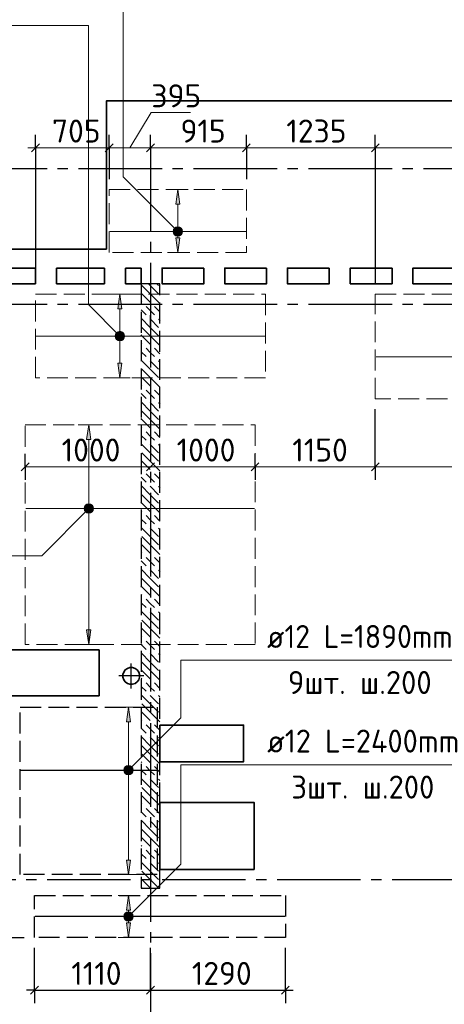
# Model space of a CAD drawing. Header units: millimetres. Extents: x 40580 to 1930067, y -240640 to 81020.
# Tile 84 of 256: x 405850 to 409912, y -212509 to -203095. Entities that reach past the tile are written whole.
import ezdxf

# ---------------------------------------------------------------- set-up
doc = ezdxf.new("R2010")
doc.units = ezdxf.units.MM
for name, pattern in [('______2', [270, 200, -70]), ('______5', [1100, 800, -100, 100, -100]), ('CENTER', [2, 1.25, -0.25, 0.25, -0.25])]:
    doc.linetypes.add(name, pattern=pattern)
for name, color, linetype, lineweight in [('Standard', 7, 'Continuous', 25), ('ДОП Верх по Х', 7, 'Continuous', 25), ('ЖБ Перекрытие верхний уровень', 7, 'Continuous', 35), ('ОСИ', 7, 'CENTER', 15), ('Позиционная метка номер позиции', 7, 'Continuous', 13), ('Примечания', 7, 'Continuous', 13)]:
    doc.layers.add(name, color=color, linetype=linetype, lineweight=lineweight)
doc.layers.add('ЖБ Стена верхний уровень', color=7, linetype='______2', true_color=0x656565)
doc.styles.add('ISOCPEUR', font='isocpeur.ttf')

msp = doc.modelspace()

# ---------------------------------------------------------------- hatches: boundary and pattern name
at = {"layer": 'ДОП Верх по Х', "linetype": 'Continuous', "lineweight": 13, "transparency": 33554687}
for points in [[(407382.9, -204859.4), (407362.9, -204719.4), (407342.9, -204859.4)], [(407325.4, -205119.4), (407400.4, -205119.4), (407395.2, -205100.7)], [(407325.4, -205119.4), (407395.2, -205100.7), (407330.7, -205100.7)], [(407330.7, -205138.2), (407400.4, -205119.4), (407325.4, -205119.4)], [(407330.7, -205100.7), (407395.2, -205100.7), (407381.7, -205087.2)], [(407330.7, -205100.7), (407381.7, -205087.2), (407344.2, -205087.2)], [(407330.7, -205138.2), (407395.2, -205138.2), (407400.4, -205119.4)], [(407344.2, -205151.7), (407395.2, -205138.2), (407330.7, -205138.2)], [(407344.2, -205087.2), (407381.7, -205087.2), (407362.9, -205081.9)], [(407344.2, -205151.7), (407381.7, -205151.7), (407395.2, -205138.2)], [(407381.7, -205151.7), (407344.2, -205151.7), (407362.9, -205156.9)], [(406828.5, -205859.4), (406808.5, -205719.4), (406788.5, -205859.4)], [(406771, -206119.4), (406846, -206119.4), (406840.8, -206100.7)], [(406771, -206119.4), (406840.8, -206100.7), (406776.3, -206100.7)], [(406776.3, -206138.2), (406846, -206119.4), (406771, -206119.4)], [(406776.3, -206100.7), (406840.8, -206100.7), (406827.3, -206087.2)], [(406776.3, -206100.7), (406827.3, -206087.2), (406789.8, -206087.2)], [(406776.3, -206138.2), (406840.8, -206138.2), (406846, -206119.4)], [(406789.8, -206151.7), (406840.8, -206138.2), (406776.3, -206138.2)], [(406789.8, -206087.2), (406827.3, -206087.2), (406808.5, -206081.9)], [(406789.8, -206151.7), (406827.3, -206151.7), (406840.8, -206138.2)], [(406827.3, -206151.7), (406789.8, -206151.7), (406808.5, -206156.9)], [(406530.9, -207109.4), (406510.9, -206969.4), (406490.9, -207109.4)], [(406473.4, -207769.4), (406548.4, -207769.4), (406543.2, -207750.7)], [(406473.4, -207769.4), (406543.2, -207750.7), (406478.7, -207750.7)], [(406478.7, -207788.2), (406548.4, -207769.4), (406473.4, -207769.4)], [(406478.7, -207750.7), (406543.2, -207750.7), (406529.7, -207737.2)], [(406478.7, -207750.7), (406529.7, -207737.2), (406492.2, -207737.2)], [(406478.7, -207788.2), (406543.2, -207788.2), (406548.4, -207769.4)], [(406492.2, -207737.2), (406529.7, -207737.2), (406510.9, -207731.9)], [(406492.2, -207801.7), (406543.2, -207788.2), (406478.7, -207788.2)], [(406492.2, -207801.7), (406529.7, -207801.7), (406543.2, -207788.2)], [(406529.7, -207801.7), (406492.2, -207801.7), (406510.9, -207806.9)], [(406910.9, -209809.4), (406890.9, -209669.4), (406870.9, -209809.4)], [(406853.4, -210269.4), (406928.4, -210269.4), (406923.2, -210250.7)], [(406853.4, -210269.4), (406923.2, -210250.7), (406858.7, -210250.7)], [(406858.7, -210288.2), (406928.4, -210269.4), (406853.4, -210269.4)], [(406858.7, -210250.7), (406923.2, -210250.7), (406909.7, -210237.2)], [(406858.7, -210250.7), (406909.7, -210237.2), (406872.2, -210237.2)], [(406858.7, -210288.2), (406923.2, -210288.2), (406928.4, -210269.4)], [(406872.2, -210301.7), (406923.2, -210288.2), (406858.7, -210288.2)], [(406872.2, -210237.2), (406909.7, -210237.2), (406890.9, -210231.9)], [(406872.2, -210301.7), (406909.7, -210301.7), (406923.2, -210288.2)], [(406909.7, -210301.7), (406872.2, -210301.7), (406890.9, -210306.9)], [(406910.9, -211609.4), (406890.9, -211469.4), (406870.9, -211609.4)], [(406872.2, -211637.2), (406909.7, -211637.2), (406890.9, -211631.9)], [(406853.4, -211669.4), (406928.4, -211669.4), (406923.2, -211650.7)], [(406853.4, -211669.4), (406923.2, -211650.7), (406858.7, -211650.7)], [(406858.7, -211688.2), (406928.4, -211669.4), (406853.4, -211669.4)], [(406858.7, -211650.7), (406923.2, -211650.7), (406909.7, -211637.2)], [(406858.7, -211650.7), (406909.7, -211637.2), (406872.2, -211637.2)], [(406858.7, -211688.2), (406923.2, -211688.2), (406928.4, -211669.4)], [(406872.2, -211701.7), (406923.2, -211688.2), (406858.7, -211688.2)], [(406872.2, -211701.7), (406909.7, -211701.7), (406923.2, -211688.2)], [(406909.7, -211701.7), (406872.2, -211701.7), (406890.9, -211706.9)]]:
    msp.add_hatch(color=7, dxfattribs=at).paths.add_polyline_path(points)
for points in [[(407382.9, -205179.4), (407362.9, -205319.4), (407342.9, -205179.4)], [(406828.5, -206379.4), (406808.5, -206519.4), (406788.5, -206379.4)], [(406530.9, -208929.4), (406510.9, -209069.4), (406490.9, -208929.4)], [(406910.9, -211129.4), (406890.9, -211269.4), (406870.9, -211129.4)], [(406910.9, -211729.4), (406890.9, -211869.4), (406870.9, -211729.4)]]:
    msp.add_hatch(color=7, dxfattribs=at).paths.add_polyline_path(points, flags=16)
at = {"layer": 'Позиционная метка номер позиции', "linetype": 'Continuous', "lineweight": 13, "transparency": 33554687}
for points in [[(407331.1, -205151.3), (407374.4, -205076.2), (407319.6, -205130.9)], [(407319.6, -205130.9), (407374.4, -205076.2), (407351.5, -205076.2)], [(407319.6, -205130.9), (407351.5, -205076.2), (407319.6, -205108)], [(407319.6, -205108), (407351.5, -205076.2), (407331.1, -205087.6)], [(407331.1, -205151.3), (407394.7, -205087.6), (407374.4, -205076.2)], [(407351.5, -205162.7), (407394.7, -205087.6), (407331.1, -205151.3)], [(407351.5, -205162.7), (407406.2, -205108), (407394.7, -205087.6)], [(407374.4, -205162.7), (407406.2, -205108), (407351.5, -205162.7)], [(407374.4, -205162.7), (407406.2, -205130.9), (407406.2, -205108)], [(407406.2, -205130.9), (407374.4, -205162.7), (407394.7, -205151.3)], [(406776.7, -206151.3), (406820, -206076.2), (406765.3, -206130.9)], [(406765.3, -206130.9), (406820, -206076.2), (406797.1, -206076.2)], [(406765.3, -206130.9), (406797.1, -206076.2), (406765.3, -206108)], [(406765.3, -206108), (406797.1, -206076.2), (406776.7, -206087.6)], [(406776.7, -206151.3), (406840.4, -206087.6), (406820, -206076.2)], [(406797.1, -206162.7), (406840.4, -206087.6), (406776.7, -206151.3)], [(406797.1, -206162.7), (406851.8, -206108), (406840.4, -206087.6)], [(406820, -206162.7), (406851.8, -206108), (406797.1, -206162.7)], [(406820, -206162.7), (406851.8, -206130.9), (406851.8, -206108)], [(406851.8, -206130.9), (406820, -206162.7), (406840.4, -206151.3)], [(406542.7, -207801.3), (406479.1, -207737.6), (406467.6, -207758)], [(406542.7, -207801.3), (406467.6, -207758), (406522.4, -207812.7)], [(406522.4, -207812.7), (406467.6, -207758), (406467.6, -207780.9)], [(406554.2, -207780.9), (406499.5, -207726.2), (406479.1, -207737.6)], [(406554.2, -207780.9), (406479.1, -207737.6), (406542.7, -207801.3)], [(406554.2, -207758), (406522.4, -207726.2), (406499.5, -207726.2)], [(406554.2, -207758), (406499.5, -207726.2), (406554.2, -207780.9)], [(406522.4, -207726.2), (406554.2, -207758), (406542.7, -207737.6)], [(406522.4, -207812.7), (406467.6, -207780.9), (406499.5, -207812.7)], [(406499.5, -207812.7), (406467.6, -207780.9), (406479.1, -207801.3)], [(406847.7, -210258), (406922.8, -210301.3), (406859.1, -210237.6)], [(406847.7, -210280.9), (406902.4, -210312.7), (406847.7, -210258)], [(406847.7, -210258), (406902.4, -210312.7), (406922.8, -210301.3)], [(406879.5, -210312.7), (406847.7, -210280.9), (406859.1, -210301.3)], [(406847.7, -210280.9), (406879.5, -210312.7), (406902.4, -210312.7)], [(406859.1, -210237.6), (406934.2, -210280.9), (406879.5, -210226.2)], [(406859.1, -210237.6), (406922.8, -210301.3), (406934.2, -210280.9)], [(406879.5, -210226.2), (406934.2, -210280.9), (406934.2, -210258)], [(406879.5, -210226.2), (406934.2, -210258), (406902.4, -210226.2)], [(406902.4, -210226.2), (406934.2, -210258), (406922.8, -210237.6)], [(406859.1, -211637.6), (406934.2, -211680.9), (406879.5, -211626.2)], [(406879.5, -211626.2), (406934.2, -211680.9), (406934.2, -211658)], [(406879.5, -211626.2), (406934.2, -211658), (406902.4, -211626.2)], [(406902.4, -211626.2), (406934.2, -211658), (406922.8, -211637.6)], [(406847.7, -211658), (406922.8, -211701.3), (406859.1, -211637.6)], [(406847.7, -211680.9), (406902.4, -211712.7), (406847.7, -211658)], [(406847.7, -211658), (406902.4, -211712.7), (406922.8, -211701.3)], [(406879.5, -211712.7), (406847.7, -211680.9), (406859.1, -211701.3)], [(406847.7, -211680.9), (406879.5, -211712.7), (406902.4, -211712.7)], [(406859.1, -211637.6), (406922.8, -211701.3), (406934.2, -211680.9)]]:
    msp.add_hatch(color=7, dxfattribs=at).paths.add_polyline_path(points)

# ---------------------------------------------------------------- linework, layer by layer
at = {"layer": 'Standard', "color": 7, "linetype": 'Continuous', "lineweight": 13, "transparency": 33554687}
for p, q in [((406904.4, -204319.4), (407109.5, -203982.3)), ((407109.5, -203982.3), (407484.7, -203982.3)), ((406001.9, -204319.4), (405926.9, -204319.4)), ((406706.9, -204319.4), (406001.9, -204319.4)), ((407101.9, -204319.4), (406706.9, -204319.4)), ((408018.9, -204319.4), (407101.9, -204319.4)), ((409251.9, -204319.4), (408018.9, -204319.4)), ((411021.9, -204319.4), (409251.9, -204319.4)), ((405901.9, -207369.4), (407101.9, -207369.4)), ((407101.9, -207369.4), (408101.9, -207369.4)), ((408101.9, -207369.4), (409251.9, -207369.4)), ((409251.9, -207369.4), (411021.9, -207369.4))]:
    msp.add_line(p, q, dxfattribs=at)
at = {"layer": 'Standard', "color": 251, "linetype": 'Continuous', "lineweight": -3, "true_color": 0x656565, "transparency": 33554687}
for p, q in [((406001.9, -204319.4), (406001.9, -204194.4)), ((406706.9, -204319.4), (406706.9, -204194.4)), ((407101.9, -204319.4), (407101.9, -204194.4)), ((408018.9, -204319.4), (408018.9, -204194.4)), ((409251.9, -204319.4), (409251.9, -204194.4)), ((406001.9, -204319.4), (406001.9, -204444.4)), ((406001.9, -204319.4), (406001.9, -205619.4)), ((406706.9, -204319.4), (406706.9, -204444.4)), ((406706.9, -204319.4), (406706.9, -204619.4)), ((407101.9, -204319.4), (407101.9, -204444.4)), ((407101.9, -204319.4), (407101.9, -204319.4)), ((408018.9, -204319.4), (408018.9, -204444.4)), ((408018.9, -204319.4), (408018.9, -204619.4)), ((409251.9, -204319.4), (409251.9, -204444.4)), ((409251.9, -204319.4), (409251.9, -205619.4)), ((407101.9, -206044.9), (407101.9, -205919.9)), ((407101.9, -206044.9), (407101.9, -206169.9)), ((407101.9, -206044.9), (407101.9, -206369.4)), ((405901.9, -207369.4), (405901.9, -207244.4)), ((408101.9, -207369.4), (408101.9, -207244.4)), ((409251.9, -207369.4), (409251.9, -207244.4)), ((405901.9, -207369.4), (405901.9, -207494.4)), ((405901.9, -207369.4), (405901.9, -207369.4)), ((408101.9, -207369.4), (408101.9, -207494.4)), ((408101.9, -207369.4), (408101.9, -207369.4)), ((409251.9, -207369.4), (409251.9, -207494.4)), ((405604.9, -211869.4), (405891.9, -211869.4)), ((405991.9, -212373.7), (405991.9, -211969.4)), ((408391.9, -212373.7), (408391.9, -211969.4)), ((405991.9, -212373.7), (405991.9, -212248.7)), ((407101.9, -212373.7), (407101.9, -212248.7)), ((408391.9, -212373.7), (408391.9, -212248.7)), ((405991.9, -212373.7), (405991.9, -212498.7)), ((407101.9, -212373.7), (407101.9, -212498.7)), ((408391.9, -212373.7), (408391.9, -212498.7))]:
    msp.add_line(p, q, dxfattribs=at)
at = {"layer": 'Standard', "color": 7, "linetype": 'Continuous', "lineweight": 25, "transparency": 33554687}
for p, q in [((406039.4, -204281.9), (405964.4, -204356.9)), ((406744.4, -204281.9), (406669.4, -204356.9)), ((407139.4, -204281.9), (407064.4, -204356.9)), ((408056.4, -204281.9), (407981.4, -204356.9)), ((409289.4, -204281.9), (409214.4, -204356.9)), ((405864.4, -207406.9), (405939.4, -207331.9)), ((407064.4, -207406.9), (407139.4, -207331.9)), ((408064.4, -207406.9), (408139.4, -207331.9)), ((409214.4, -207406.9), (409289.4, -207331.9)), ((405954.4, -212411.2), (406029.4, -212336.2)), ((407064.4, -212411.2), (407139.4, -212336.2)), ((408354.4, -212411.2), (408429.4, -212336.2))]:
    msp.add_line(p, q, dxfattribs=at)
at = {"layer": 'Standard', "color": 8, "linetype": '______5', "lineweight": -3, "transparency": 33554687}
for p, q in [((406916.9, -209488.9), (406916.9, -209249.9)), ((407036.4, -209369.4), (406797.4, -209369.4))]:
    msp.add_line(p, q, dxfattribs=at)
at = {"layer": 'Standard', "color": 7, "linetype": 'Continuous', "lineweight": -3, "transparency": 33554687}
for p, q in [((405991.9, -212373.7), (405916.9, -212373.7)), ((405991.9, -212373.7), (407101.9, -212373.7)), ((407101.9, -212373.7), (408391.9, -212373.7)), ((408391.9, -212373.7), (408466.9, -212373.7))]:
    msp.add_line(p, q, dxfattribs=at)
at = {"layer": 'Standard', "color": 251, "linetype": 'Continuous', "lineweight": -3, "true_color": 0x656565, "transparency": 33554687}
for points in [[(409251.9, -207369.4), (409251.9, -207301.4), (409251.9, -207301.4), (409251.9, -206819.4)], [(407101.9, -212373.7), (407101.9, -212356.7), (407101.9, -212356.7), (407101.9, -212113.8), (407101.9, -212113.8), (407101.9, -211969.4)]]:
    msp.add_lwpolyline(points, dxfattribs=at)
at = {"layer": 'ДОП Верх по Х', "color": 7, "linetype": 'Continuous', "lineweight": 13, "transparency": 33554687}
for p, q in [((404122.5, -203149.4), (406208.5, -203149.4)), ((408197.3, -209219.4), (410239.3, -209219.4)), ((408197.3, -210219.4), (410305.3, -210219.4))]:
    msp.add_line(p, q, dxfattribs=at)
at = {"layer": 'ДОП Верх по Х', "color": 251, "linetype": 'Continuous', "lineweight": 13, "true_color": 0x494949, "transparency": 33554687}
for p, q in [((407362.9, -204719.4), (407262.9, -204719.4)), ((407362.9, -204719.4), (407342.9, -204859.4)), ((407382.9, -204859.4), (407362.9, -204719.4)), ((407362.9, -204719.4), (407462.9, -204719.4)), ((407362.9, -204719.4), (407362.9, -204719.4)), ((407342.9, -204859.4), (407382.9, -204859.4)), ((407362.9, -205089.4), (407362.9, -204859.4)), ((407325.4, -205119.4), (407325.4, -205119.4)), ((407400.4, -205119.4), (407400.4, -205119.4)), ((407362.9, -205319.4), (407342.9, -205179.4)), ((407342.9, -205179.4), (407382.9, -205179.4)), ((407362.9, -205179.4), (407362.9, -205149.4)), ((407382.9, -205179.4), (407362.9, -205319.4)), ((407362.9, -205319.4), (407262.9, -205319.4)), ((407362.9, -205319.4), (407462.9, -205319.4)), ((407362.9, -205319.4), (407362.9, -205319.4)), ((406808.5, -205719.4), (406708.5, -205719.4)), ((406808.5, -205719.4), (406788.5, -205859.4)), ((406828.5, -205859.4), (406808.5, -205719.4)), ((406808.5, -205719.4), (406908.5, -205719.4)), ((406808.5, -205719.4), (406808.5, -205719.4)), ((406788.5, -205859.4), (406828.5, -205859.4)), ((406808.5, -206089.4), (406808.5, -205859.4)), ((406771, -206119.4), (406771, -206119.4)), ((406808.5, -206379.4), (406808.5, -206149.4)), ((406846, -206119.4), (406846, -206119.4)), ((406808.5, -206519.4), (406788.5, -206379.4)), ((406788.5, -206379.4), (406828.5, -206379.4)), ((406828.5, -206379.4), (406808.5, -206519.4)), ((406808.5, -206519.4), (406708.5, -206519.4)), ((406808.5, -206519.4), (406908.5, -206519.4)), ((406808.5, -206519.4), (406808.5, -206519.4)), ((406510.9, -206969.4), (406410.9, -206969.4)), ((406510.9, -206969.4), (406490.9, -207109.4)), ((406530.9, -207109.4), (406510.9, -206969.4)), ((406510.9, -206969.4), (406610.9, -206969.4)), ((406510.9, -206969.4), (406510.9, -206969.4)), ((406490.9, -207109.4), (406530.9, -207109.4)), ((406510.9, -207739.4), (406510.9, -207109.4)), ((406473.4, -207769.4), (406473.4, -207769.4)), ((406548.4, -207769.4), (406548.4, -207769.4)), ((406510.9, -209069.4), (406510.9, -207799.4)), ((406510.9, -209069.4), (406490.9, -208929.4)), ((406490.9, -208929.4), (406530.9, -208929.4)), ((406530.9, -208929.4), (406510.9, -209069.4)), ((406510.9, -209069.4), (406410.9, -209069.4)), ((406510.9, -209069.4), (406610.9, -209069.4)), ((406510.9, -209069.4), (406510.9, -209069.4)), ((406890.9, -209669.4), (406790.9, -209669.4)), ((406890.9, -209669.4), (406870.9, -209809.4)), ((406910.9, -209809.4), (406890.9, -209669.4)), ((406890.9, -209669.4), (406990.9, -209669.4)), ((406890.9, -209669.4), (406890.9, -209669.4)), ((406870.9, -209809.4), (406910.9, -209809.4)), ((406890.9, -210239.4), (406890.9, -209809.4)), ((406853.4, -210269.4), (406853.4, -210269.4)), ((406890.9, -211129.4), (406890.9, -210299.4)), ((406928.4, -210269.4), (406928.4, -210269.4)), ((406890.9, -211269.4), (406870.9, -211129.4)), ((406870.9, -211129.4), (406910.9, -211129.4)), ((406910.9, -211129.4), (406890.9, -211269.4)), ((406890.9, -211269.4), (406790.9, -211269.4)), ((406890.9, -211269.4), (406990.9, -211269.4)), ((406890.9, -211269.4), (406890.9, -211269.4)), ((406890.9, -211469.4), (406790.9, -211469.4)), ((406890.9, -211469.4), (406870.9, -211609.4)), ((406910.9, -211609.4), (406890.9, -211469.4)), ((406890.9, -211469.4), (406990.9, -211469.4)), ((406890.9, -211469.4), (406890.9, -211469.4)), ((406870.9, -211609.4), (406910.9, -211609.4)), ((406890.9, -211639.4), (406890.9, -211609.4)), ((406853.4, -211669.4), (406853.4, -211669.4)), ((406890.9, -211869.4), (406870.9, -211729.4)), ((406870.9, -211729.4), (406910.9, -211729.4)), ((406890.9, -211729.4), (406890.9, -211699.4)), ((406910.9, -211729.4), (406890.9, -211869.4)), ((406928.4, -211669.4), (406928.4, -211669.4)), ((406890.9, -211869.4), (406790.9, -211869.4)), ((406890.9, -211869.4), (406990.9, -211869.4)), ((406890.9, -211869.4), (406890.9, -211869.4))]:
    msp.add_line(p, q, dxfattribs=at)
at = {"layer": 'ДОП Верх по Х', "color": 7, "linetype": 'Continuous', "lineweight": 18, "transparency": 33554687}
for p, q in [((408012.9, -205119.4), (406712.9, -205119.4)), ((406007.9, -206119.4), (408195.9, -206119.4)), ((409258.9, -206319.4), (413444.9, -206319.4)), ((405907.9, -207769.4), (408095.9, -207769.4))]:
    msp.add_line(p, q, dxfattribs=at)
at = {"layer": 'ДОП Верх по Х', "color": 7, "linetype": 'Continuous', "lineweight": -3, "transparency": 33554687}
for p, q in [((405860.9, -210269.4), (407160.9, -210269.4)), ((408385.9, -211669.4), (405997.9, -211669.4))]:
    msp.add_line(p, q, dxfattribs=at)
at = {"layer": 'ДОП Верх по Х', "color": 251, "linetype": 'Continuous', "lineweight": 13, "true_color": 0x494949, "transparency": 33554687}
for centre in [(407362.9, -205119.4), (406808.5, -206119.4), (406510.9, -207769.4), (406890.9, -210269.4), (406890.9, -211669.4)]:
    msp.add_circle(centre, 37.5, dxfattribs=at)
at = {"layer": 'ЖБ Перекрытие верхний уровень', "transparency": 33554687}
for p, q in [((406681.9, -205289.4), (400401.9, -205289.4)), ((405601.9, -205469.4), (406001.9, -205469.4)), ((406001.9, -205469.4), (406001.9, -205619.4)), ((406201.9, -205619.4), (406201.9, -205469.4)), ((406201.9, -205469.4), (406661.9, -205469.4)), ((406661.9, -205469.4), (406661.9, -205619.4)), ((406861.9, -205619.4), (406861.9, -205469.4)), ((406861.9, -205469.4), (407011.9, -205469.4)), ((407011.9, -205469.4), (407011.9, -205619.4)), ((406001.9, -205619.4), (405601.9, -205619.4)), ((406661.9, -205619.4), (406201.9, -205619.4)), ((407011.9, -205619.4), (406861.9, -205619.4)), ((406611.9, -209119.4), (405351.9, -209119.4)), ((406611.9, -209559.4), (406611.9, -209119.4)), ((406845.1, -209332.8), (406837.3, -209356.8)), ((406837.3, -209356.8), (406837.3, -209382.1)), ((406859.9, -209312.4), (406845.1, -209332.8)), ((406880.3, -209297.6), (406859.9, -209312.4)), ((406904.3, -209289.8), (406880.3, -209297.6)), ((406929.5, -209289.8), (406904.3, -209289.8)), ((406953.6, -209297.6), (406929.5, -209289.8)), ((406974, -209312.4), (406953.6, -209297.6)), ((406988.8, -209332.8), (406974, -209312.4)), ((406996.6, -209356.8), (406988.8, -209332.8)), ((406996.6, -209382.1), (406996.6, -209356.8)), ((406837.3, -209382.1), (406845.1, -209406.1)), ((406845.1, -209406.1), (406859.9, -209426.5)), ((406859.9, -209426.5), (406880.3, -209441.3)), ((406880.3, -209441.3), (406904.3, -209449.1)), ((406904.3, -209449.1), (406929.5, -209449.1)), ((406929.5, -209449.1), (406953.6, -209441.3)), ((406953.6, -209441.3), (406974, -209426.5)), ((406974, -209426.5), (406988.8, -209406.1)), ((406988.8, -209406.1), (406996.6, -209382.1)), ((405351.9, -209559.4), (406611.9, -209559.4))]:
    msp.add_line(p, q, dxfattribs=at)
at = {"layer": 'ЖБ Перекрытие верхний уровень', "transparency": 33554687, "extrusion": (0, 0, -1)}
msp.add_lwpolyline([(-415361.9, -205289.4), (-415361.9, -203869.4), (-406681.9, -203869.4), (-406681.9, -205289.4)], dxfattribs=at)
for points in [[(-407611.9, -205469.4), (-407211.9, -205469.4), (-407211.9, -205619.4), (-407611.9, -205619.4)], [(-408211.9, -205469.4), (-407811.9, -205469.4), (-407811.9, -205619.4), (-408211.9, -205619.4)], [(-408811.9, -205469.4), (-408411.9, -205469.4), (-408411.9, -205619.4), (-408811.9, -205619.4)], [(-409411.9, -205469.4), (-409011.9, -205469.4), (-409011.9, -205619.4), (-409411.9, -205619.4)], [(-410011.9, -205469.4), (-409611.9, -205469.4), (-409611.9, -205619.4), (-410011.9, -205619.4)], [(-407191.9, -209839.4), (-407991.9, -209839.4), (-407991.9, -210189.4), (-407191.9, -210189.4)]]:
    msp.add_lwpolyline(points, close=True, dxfattribs=at)
at = {"layer": 'ЖБ Перекрытие верхний уровень', "transparency": 33554687}
msp.add_lwpolyline([(407191.9, -211219.4), (408091.9, -211219.4), (408091.9, -210579.4), (407191.9, -210579.4)], close=True, dxfattribs=at)
at = {"layer": 'ЖБ Стена верхний уровень', "color": 251, "linetype": '______2', "lineweight": -3, "true_color": 0x656565, "transparency": 33554687}
for p, q in [((407011.9, -205619.4), (407011.9, -211399.4)), ((407191.9, -205619.4), (407011.9, -205619.4)), ((407191.9, -211399.4), (407191.9, -205619.4)), ((407011.9, -211399.4), (407191.9, -211399.4))]:
    msp.add_line(p, q, dxfattribs=at)
at = {"layer": 'ЖБ Стена верхний уровень', "color": 9, "linetype": 'Continuous', "lineweight": -3, "true_color": 0xc7c7c7, "transparency": 33554687}
for p, q in [((407018.9, -205636.3), (407098.9, -205716.3)), ((407098.9, -205636.3), (407082, -205619.4)), ((407098.9, -205636.3), (407178.9, -205716.3)), ((407162, -205619.4), (407178.9, -205636.3)), ((407018.9, -205716.3), (407011.9, -205709.4)), ((407011.9, -205789.4), (407018.9, -205796.3)), ((407018.9, -205716.3), (407098.9, -205796.3)), ((407098.9, -205716.3), (407191.9, -205809.4)), ((407011.9, -205869.4), (407058.9, -205916.3)), ((407098.9, -205876.3), (407058.9, -205836.3)), ((407138.9, -205916.3), (407098.9, -205876.3)), ((407138.9, -205836.3), (407191.9, -205889.4)), ((407098.9, -206036.3), (407011.9, -205949.4)), ((407098.9, -205956.3), (407178.9, -206036.3)), ((407178.9, -205956.3), (407191.9, -205969.4)), ((407018.9, -206036.3), (407098.9, -206116.3)), ((407098.9, -206036.3), (407178.9, -206116.3)), ((407018.9, -206116.3), (407011.9, -206109.4)), ((407018.9, -206116.3), (407098.9, -206196.3)), ((407098.9, -206116.3), (407191.9, -206209.4)), ((407011.9, -206189.4), (407018.9, -206196.3)), ((407011.9, -206269.4), (407058.9, -206316.3)), ((407098.9, -206276.3), (407058.9, -206236.3)), ((407138.9, -206236.3), (407191.9, -206289.4)), ((407098.9, -206436.3), (407011.9, -206349.4)), ((407138.9, -206316.3), (407098.9, -206276.3)), ((407098.9, -206356.3), (407178.9, -206436.3)), ((407178.9, -206356.3), (407191.9, -206369.4)), ((407018.9, -206436.3), (407098.9, -206516.3)), ((407098.9, -206436.3), (407178.9, -206516.3)), ((407018.9, -206516.3), (407011.9, -206509.4)), ((407018.9, -206516.3), (407098.9, -206596.3)), ((407098.9, -206516.3), (407191.9, -206609.4)), ((407011.9, -206589.4), (407018.9, -206596.3)), ((407098.9, -206676.3), (407058.9, -206636.3)), ((407138.9, -206636.3), (407191.9, -206689.4)), ((407011.9, -206669.4), (407058.9, -206716.3)), ((407138.9, -206716.3), (407098.9, -206676.3)), ((407098.9, -206836.3), (407011.9, -206749.4)), ((407098.9, -206756.3), (407178.9, -206836.3)), ((407178.9, -206756.3), (407191.9, -206769.4)), ((407018.9, -206916.3), (407011.9, -206909.4)), ((407018.9, -206836.3), (407098.9, -206916.3)), ((407018.9, -206916.3), (407098.9, -206996.3)), ((407098.9, -206836.3), (407178.9, -206916.3)), ((407098.9, -206916.3), (407191.9, -207009.4)), ((407011.9, -206989.4), (407018.9, -206996.3)), ((407011.9, -207069.4), (407058.9, -207116.3)), ((407098.9, -207076.3), (407058.9, -207036.3)), ((407138.9, -207116.3), (407098.9, -207076.3)), ((407138.9, -207036.3), (407191.9, -207089.4)), ((407098.9, -207236.3), (407011.9, -207149.4)), ((407098.9, -207156.3), (407178.9, -207236.3)), ((407178.9, -207156.3), (407191.9, -207169.4)), ((407018.9, -207236.3), (407098.9, -207316.3)), ((407098.9, -207236.3), (407178.9, -207316.3)), ((407018.9, -207316.3), (407011.9, -207309.4)), ((407011.9, -207389.4), (407018.9, -207396.3)), ((407018.9, -207316.3), (407098.9, -207396.3)), ((407098.9, -207316.3), (407191.9, -207409.4)), ((407011.9, -207469.4), (407058.9, -207516.3)), ((407098.9, -207476.3), (407058.9, -207436.3)), ((407138.9, -207516.3), (407098.9, -207476.3)), ((407138.9, -207436.3), (407191.9, -207489.4)), ((407098.9, -207636.3), (407011.9, -207549.4)), ((407098.9, -207556.3), (407178.9, -207636.3)), ((407178.9, -207556.3), (407191.9, -207569.4)), ((407018.9, -207636.3), (407098.9, -207716.3)), ((407098.9, -207636.3), (407178.9, -207716.3)), ((407018.9, -207716.3), (407011.9, -207709.4)), ((407018.9, -207716.3), (407098.9, -207796.3)), ((407098.9, -207716.3), (407191.9, -207809.4)), ((407011.9, -207789.4), (407018.9, -207796.3)), ((407011.9, -207869.4), (407058.9, -207916.3)), ((407098.9, -207876.3), (407058.9, -207836.3)), ((407138.9, -207836.3), (407191.9, -207889.4)), ((407098.9, -208036.3), (407011.9, -207949.4)), ((407138.9, -207916.3), (407098.9, -207876.3)), ((407098.9, -207956.3), (407178.9, -208036.3)), ((407178.9, -207956.3), (407191.9, -207969.4)), ((407018.9, -208036.3), (407098.9, -208116.3)), ((407098.9, -208036.3), (407178.9, -208116.3)), ((407018.9, -208116.3), (407011.9, -208109.4)), ((407018.9, -208116.3), (407098.9, -208196.3)), ((407098.9, -208116.3), (407191.9, -208209.4)), ((407011.9, -208189.4), (407018.9, -208196.3)), ((407098.9, -208276.3), (407058.9, -208236.3)), ((407138.9, -208236.3), (407191.9, -208289.4)), ((407011.9, -208269.4), (407058.9, -208316.3)), ((407138.9, -208316.3), (407098.9, -208276.3)), ((407098.9, -208436.3), (407011.9, -208349.4)), ((407098.9, -208356.3), (407178.9, -208436.3)), ((407178.9, -208356.3), (407191.9, -208369.4)), ((407018.9, -208516.3), (407011.9, -208509.4)), ((407018.9, -208436.3), (407098.9, -208516.3)), ((407018.9, -208516.3), (407098.9, -208596.3)), ((407098.9, -208436.3), (407178.9, -208516.3)), ((407098.9, -208516.3), (407191.9, -208609.4)), ((407011.9, -208589.4), (407018.9, -208596.3)), ((407011.9, -208669.4), (407058.9, -208716.3)), ((407098.9, -208676.3), (407058.9, -208636.3)), ((407138.9, -208716.3), (407098.9, -208676.3)), ((407138.9, -208636.3), (407191.9, -208689.4)), ((407098.9, -208836.3), (407011.9, -208749.4)), ((407098.9, -208756.3), (407178.9, -208836.3)), ((407178.9, -208756.3), (407191.9, -208769.4)), ((407018.9, -208836.3), (407098.9, -208916.3)), ((407098.9, -208836.3), (407178.9, -208916.3)), ((407018.9, -208916.3), (407011.9, -208909.4)), ((407011.9, -208989.4), (407018.9, -208996.3)), ((407018.9, -208916.3), (407098.9, -208996.3)), ((407098.9, -208916.3), (407191.9, -209009.4)), ((407011.9, -209069.4), (407058.9, -209116.3)), ((407098.9, -209076.3), (407058.9, -209036.3)), ((407138.9, -209116.3), (407098.9, -209076.3)), ((407138.9, -209036.3), (407191.9, -209089.4)), ((407098.9, -209236.3), (407011.9, -209149.4)), ((407098.9, -209156.3), (407178.9, -209236.3)), ((407178.9, -209156.3), (407191.9, -209169.4)), ((407018.9, -209236.3), (407098.9, -209316.3)), ((407098.9, -209236.3), (407178.9, -209316.3)), ((407018.9, -209316.3), (407011.9, -209309.4)), ((407018.9, -209316.3), (407098.9, -209396.3)), ((407098.9, -209316.3), (407191.9, -209409.4)), ((407011.9, -209389.4), (407018.9, -209396.3)), ((407011.9, -209469.4), (407058.9, -209516.3)), ((407098.9, -209476.3), (407058.9, -209436.3)), ((407138.9, -209436.3), (407191.9, -209489.4)), ((407098.9, -209636.3), (407011.9, -209549.4)), ((407138.9, -209516.3), (407098.9, -209476.3)), ((407098.9, -209556.3), (407178.9, -209636.3)), ((407178.9, -209556.3), (407191.9, -209569.4)), ((407018.9, -209636.3), (407098.9, -209716.3)), ((407098.9, -209636.3), (407178.9, -209716.3)), ((407018.9, -209716.3), (407011.9, -209709.4)), ((407018.9, -209716.3), (407098.9, -209796.3)), ((407098.9, -209716.3), (407191.9, -209809.4)), ((407011.9, -209789.4), (407018.9, -209796.3)), ((407098.9, -209876.3), (407058.9, -209836.3)), ((407138.9, -209836.3), (407191.9, -209889.4)), ((407011.9, -209869.4), (407058.9, -209916.3)), ((407138.9, -209916.3), (407098.9, -209876.3)), ((407098.9, -210036.3), (407011.9, -209949.4)), ((407098.9, -209956.3), (407178.9, -210036.3)), ((407178.9, -209956.3), (407191.9, -209969.4)), ((407018.9, -210116.3), (407011.9, -210109.4)), ((407018.9, -210036.3), (407098.9, -210116.3)), ((407018.9, -210116.3), (407098.9, -210196.3)), ((407098.9, -210036.3), (407178.9, -210116.3)), ((407098.9, -210116.3), (407191.9, -210209.4)), ((407011.9, -210189.4), (407018.9, -210196.3)), ((407011.9, -210269.4), (407058.9, -210316.3)), ((407098.9, -210276.3), (407058.9, -210236.3)), ((407138.9, -210316.3), (407098.9, -210276.3)), ((407138.9, -210236.3), (407191.9, -210289.4)), ((407098.9, -210436.3), (407011.9, -210349.4)), ((407098.9, -210356.3), (407178.9, -210436.3)), ((407178.9, -210356.3), (407191.9, -210369.4)), ((407018.9, -210436.3), (407098.9, -210516.3)), ((407098.9, -210436.3), (407178.9, -210516.3)), ((407018.9, -210516.3), (407011.9, -210509.4)), ((407011.9, -210589.4), (407018.9, -210596.3)), ((407018.9, -210516.3), (407098.9, -210596.3)), ((407098.9, -210516.3), (407191.9, -210609.4)), ((407011.9, -210669.4), (407058.9, -210716.3)), ((407098.9, -210676.3), (407058.9, -210636.3)), ((407138.9, -210716.3), (407098.9, -210676.3)), ((407138.9, -210636.3), (407191.9, -210689.4)), ((407098.9, -210836.3), (407011.9, -210749.4)), ((407098.9, -210756.3), (407178.9, -210836.3)), ((407178.9, -210756.3), (407191.9, -210769.4)), ((407018.9, -210836.3), (407098.9, -210916.3)), ((407098.9, -210836.3), (407178.9, -210916.3)), ((407018.9, -210916.3), (407011.9, -210909.4)), ((407018.9, -210916.3), (407098.9, -210996.3)), ((407098.9, -210916.3), (407191.9, -211009.4)), ((407011.9, -210989.4), (407018.9, -210996.3)), ((407011.9, -211069.4), (407058.9, -211116.3)), ((407098.9, -211076.3), (407058.9, -211036.3)), ((407138.9, -211036.3), (407191.9, -211089.4)), ((407098.9, -211236.3), (407011.9, -211149.4)), ((407138.9, -211116.3), (407098.9, -211076.3)), ((407098.9, -211156.3), (407178.9, -211236.3)), ((407178.9, -211156.3), (407191.9, -211169.4)), ((407018.9, -211236.3), (407098.9, -211316.3)), ((407098.9, -211236.3), (407178.9, -211316.3)), ((407018.9, -211316.3), (407011.9, -211309.4)), ((407018.9, -211316.3), (407098.9, -211396.3)), ((407098.9, -211316.3), (407182, -211399.4)), ((407011.9, -211389.4), (407018.9, -211396.3))]:
    msp.add_line(p, q, dxfattribs=at)
at = {"layer": 'ОСИ', "color": 8, "linetype": '______5', "lineweight": -3, "transparency": 33554687}
for p, q in [((407101.9, -204319.4), (407101.9, -224149.4)), ((443511.9, -204519.4), (397901.9, -204519.4)), ((443511.9, -204519.4), (397901.9, -204519.4)), ((443511.9, -205819.4), (397901.9, -205819.4)), ((443511.9, -205819.4), (397901.9, -205819.4)), ((443211.9, -211319.4), (397901.9, -211319.4))]:
    msp.add_line(p, q, dxfattribs=at)
at = {"layer": 'Позиционная метка номер позиции', "color": 7, "linetype": 'Continuous', "lineweight": 13, "transparency": 33554687}
for p, q in [((407331.1, -205087.6), (407331.1, -205087.6)), ((407394.7, -205087.6), (407394.7, -205087.6)), ((407331.1, -205151.3), (407331.1, -205151.3)), ((407394.7, -205151.3), (407394.7, -205151.3)), ((406776.7, -206087.6), (406776.7, -206087.6)), ((406776.7, -206151.3), (406776.7, -206151.3)), ((406840.4, -206087.6), (406840.4, -206087.6)), ((406840.4, -206151.3), (406840.4, -206151.3)), ((406479.1, -207737.6), (406479.1, -207737.6)), ((406542.7, -207737.6), (406542.7, -207737.6)), ((406479.1, -207801.3), (406479.1, -207801.3)), ((406542.7, -207801.3), (406542.7, -207801.3)), ((406859.1, -210237.6), (406859.1, -210237.6)), ((406859.1, -210301.3), (406859.1, -210301.3)), ((406922.8, -210237.6), (406922.8, -210237.6)), ((406922.8, -210301.3), (406922.8, -210301.3)), ((406859.1, -211637.6), (406859.1, -211637.6)), ((406859.1, -211701.3), (406859.1, -211701.3)), ((406922.8, -211637.6), (406922.8, -211637.6)), ((406922.8, -211701.3), (406922.8, -211701.3))]:
    msp.add_line(p, q, dxfattribs=at)
for points in [[(407362.9, -205119.4), (406839.7, -204596.2), (406839.7, -202149.4), (404008.5, -202149.4)], [(406808.5, -206119.4), (406508.5, -205819.4), (406508.5, -203149.4), (404008.5, -203149.4)], [(406510.9, -207769.4), (406060.9, -208219.4), (403004.5, -208219.4)], [(406890.9, -210269.4), (407390.9, -209769.4), (407390.9, -209219.4), (410397.3, -209219.4)], [(406890.9, -211669.4), (407390.9, -211169.4), (407390.9, -210219.4), (410397.3, -210219.4)]]:
    msp.add_lwpolyline(points, dxfattribs=at)
for centre in [(407362.9, -205119.4), (406808.5, -206119.4), (406510.9, -207769.4), (406890.9, -210269.4), (406890.9, -211669.4)]:
    msp.add_circle(centre, 45, dxfattribs=at)
at = {"layer": 'Примечания', "color": 7, "linetype": '______2', "lineweight": 18, "transparency": 33554687}
for p, q in [((406706.9, -204719.4), (408018.9, -204719.4)), ((406706.9, -205319.4), (406706.9, -204719.4)), ((408018.9, -204719.4), (408018.9, -205319.4)), ((408018.9, -205319.4), (406706.9, -205319.4)), ((406001.9, -205719.4), (408201.9, -205719.4)), ((406001.9, -206519.4), (406001.9, -205719.4)), ((408201.9, -205719.4), (408201.9, -206519.4)), ((409251.9, -205719.4), (413451.9, -205719.4)), ((409251.9, -206719.4), (409251.9, -205719.4)), ((408201.9, -206519.4), (406001.9, -206519.4)), ((413451.9, -206719.4), (409251.9, -206719.4)), ((405901.9, -206969.4), (408101.9, -206969.4)), ((405901.9, -209069.4), (405901.9, -206969.4)), ((408101.9, -206969.4), (408101.9, -209069.4)), ((408101.9, -209069.4), (405901.9, -209069.4))]:
    msp.add_line(p, q, dxfattribs=at)
at = {"layer": 'Примечания', "color": 7, "linetype": '______2', "lineweight": -3, "transparency": 33554687}
for p, q in [((405854.9, -209669.4), (407166.9, -209669.4)), ((405854.9, -211269.4), (405854.9, -209669.4)), ((407166.9, -209669.4), (407166.9, -211269.4)), ((407166.9, -211269.4), (405854.9, -211269.4)), ((405991.9, -211469.4), (408391.9, -211469.4)), ((405991.9, -211869.4), (405991.9, -211469.4)), ((408391.9, -211469.4), (408391.9, -211869.4)), ((408391.9, -211869.4), (405991.9, -211869.4))]:
    msp.add_line(p, q, dxfattribs=at)

# ---------------------------------------------------------------- texts
at = {"layer": 'Standard', "color": 7, "linetype": 'Continuous', "lineweight": 25, "transparency": 33554687, "char_height": 220, "attachment_point": 7, "style": 'ISOCPEUR'}
for s, insert, width in [('395', (407109.5, -203932.3), 500.814), ('705', (406159, -204269.4), 516.396), ('915', (407388.5, -204269.4), 469.503), ('1235', (408400.9, -204269.4), 594.589), ('1000', (406251.7, -207319.4), 625.735), ('1000', (407351.7, -207319.4), 625.735), ('1150', (408458, -207319.4), 563.271), ('1110', (406343.6, -212323.7), 531.967), ('1290', (407496.7, -212323.7), 625.741)]:
    msp.add_mtext(s, dxfattribs=dict(at, insert=insert, width=width))
at = {"layer": 'ДОП Верх по Х', "color": 7, "linetype": 'Continuous', "lineweight": 13, "transparency": 33554687, "char_height": 220, "attachment_point": 7, "style": 'ISOCPEUR'}
for s, insert, width in [('\\W0.97;5шт. ш.200 ', (404362.6, -203472.1), 1712.324), ('\\W0.94;ø12 L=1890mm ', (408217.3, -209102.1), 2105.673), ('\\W0.97;9шт. ш.200 ', (408415.4, -209542.1), 1713.19), ('\\W0.96;ø12 L=2400mm ', (408217.3, -210102.1), 2173.901), ('\\W0.97;3шт. ш.200 ', (408448.3, -210542.1), 1713.203)]:
    msp.add_mtext(s, dxfattribs=dict(at, insert=insert, width=width))

doc.saveas('drawing.dxf')
